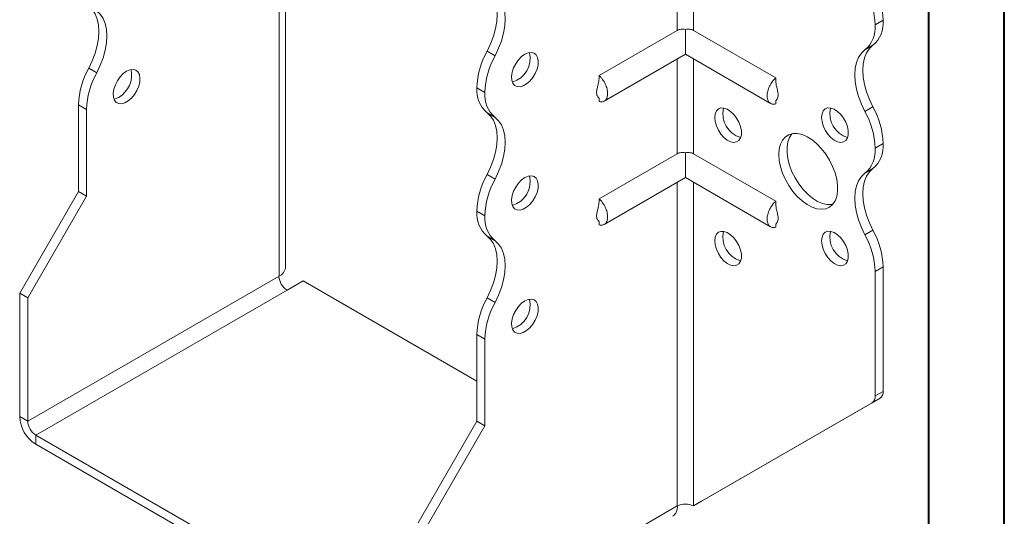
# Model space of a CAD drawing. Header units: millimetres. Extents: x 0 to 210, y 0 to 297.
# Tile 3 of 6: x 145 to 210, y 55 to 88. Entities that reach past the tile are written whole.
import ezdxf

# ---------------------------------------------------------------- set-up
doc = ezdxf.new("R2010")
doc.units = ezdxf.units.MM

msp = doc.modelspace()

# ---------------------------------------------------------------- linework, layer by layer
at = {"color": 7, "linetype": 'Continuous', "lineweight": 40}
for p, q in [((210.079, 0.215), (210.079, 297.215)), ((205.079, 5.215), (205.079, 292.215))]:
    msp.add_line(p, q, dxfattribs=at)
at = {"color": 7, "linetype": 'Continuous', "lineweight": 15}
for p, q in [((188.455, 93.933), (188.455, 87.657)), ((189.516, 87.657), (189.516, 93.933)), ((162.555, 71.991), (162.555, 93.323)), ((162.116, 71.378), (162.116, 92.71)), ((202.067, 88.325), (201.537, 88.019)), ((201.537, 88.018), (202.067, 88.324)), ((201.537, 88.019), (201.537, 88.018)), ((202.067, 88.325), (202.067, 88.324)), ((188.455, 87.657), (183.283, 84.671)), ((188.986, 87.711), (188.986, 86.074)), ((189.516, 87.657), (194.96, 84.514)), ((201.392, 86.674), (200.862, 86.368)), ((175.872, 86.286), (176.403, 85.979)), ((183.62, 82.977), (188.986, 86.074)), ((188.986, 86.074), (194.623, 82.82)), ((188.455, 85.768), (188.455, 79.492)), ((189.516, 79.492), (189.516, 85.768)), ((149.532, 85.16), (150.063, 84.854)), ((175.727, 83.548), (175.197, 83.854)), ((175.197, 83.854), (175.727, 83.548)), ((175.197, 83.854), (175.197, 83.854)), ((175.727, 83.548), (175.727, 83.548)), ((149.388, 82.424), (148.857, 82.73)), ((148.857, 76.993), (148.857, 82.73)), ((183.283, 83.164), (183.283, 82.943)), ((194.961, 83.002), (194.96, 82.786)), ((149.388, 76.687), (149.388, 82.424)), ((176.402, 81.897), (175.872, 82.203)), ((200.862, 82.284), (201.392, 82.59)), ((202.067, 80.16), (201.537, 79.854)), ((201.537, 79.853), (202.067, 80.159)), ((202.067, 80.16), (202.067, 80.159)), ((188.455, 79.492), (183.283, 76.506)), ((188.986, 79.546), (188.986, 77.908)), ((189.516, 79.492), (194.96, 76.349)), ((201.537, 79.854), (201.537, 79.853)), ((201.392, 78.508), (200.862, 78.202)), ((175.872, 78.12), (176.402, 77.814)), ((183.62, 74.811), (188.986, 77.908)), ((188.455, 77.602), (188.455, 56.173)), ((188.986, 77.908), (194.623, 74.654)), ((189.516, 56.173), (189.516, 77.602)), ((144.968, 70.257), (148.857, 76.993)), ((149.388, 76.687), (148.857, 76.993)), ((145.499, 69.951), (149.388, 76.687)), ((175.727, 75.384), (175.197, 75.69)), ((175.197, 75.688), (175.197, 75.69)), ((175.197, 75.688), (175.727, 75.382)), ((175.727, 75.382), (175.727, 75.384)), ((183.283, 74.999), (183.283, 74.777)), ((194.961, 74.836), (194.96, 74.62)), ((200.862, 74.119), (201.392, 74.425)), ((176.402, 73.732), (175.872, 74.038)), ((202.067, 71.995), (201.537, 71.689)), ((201.537, 71.689), (201.537, 63.453)), ((202.067, 71.995), (202.067, 63.759)), ((162.116, 71.378), (145.499, 61.785)), ((162.646, 70.46), (163.707, 71.072)), ((175.197, 64.439), (163.707, 71.072)), ((146.029, 60.867), (162.646, 70.46)), ((144.968, 70.257), (145.499, 69.951)), ((144.968, 62.092), (144.968, 70.257)), ((145.499, 61.785), (145.499, 69.951)), ((175.872, 69.954), (176.402, 69.648)), ((175.727, 67.218), (175.197, 67.524)), ((175.197, 61.788), (175.197, 67.524)), ((175.727, 61.481), (175.727, 67.218)), ((190.046, 56.479), (201.86, 63.301)), ((201.86, 63.301), (201.33, 62.995)), ((201.537, 63.453), (202.067, 63.759)), ((189.516, 56.173), (201.33, 62.995)), ((144.968, 62.092), (145.499, 61.785)), ((171.308, 55.051), (175.197, 61.788)), ((171.838, 54.745), (175.727, 61.481)), ((175.197, 61.788), (175.727, 61.481)), ((146.029, 60.867), (146.029, 60.254)), ((170.778, 46.58), (146.029, 60.867)), ((170.778, 45.967), (146.029, 60.254)), ((171.838, 46.58), (188.455, 56.173)), ((188.455, 56.173), (188.455, 56.172)), ((189.516, 56.173), (190.046, 56.479))]:
    msp.add_line(p, q, dxfattribs=at)
at = {"color": 7, "linetype": 'Continuous', "lineweight": 15, "flags": 128}
for points in [[(175.872, 86.286), (176.108, 86.776), (176.297, 87.274), (176.435, 87.771), (176.519, 88.255), (176.548, 88.717), (176.519, 89.146), (176.435, 89.534), (176.297, 89.871), (176.108, 90.151), (175.872, 90.369)], [(176.403, 85.979), (176.639, 86.469), (176.828, 86.968), (176.966, 87.465), (177.05, 87.949), (177.078, 88.411), (177.05, 88.84), (176.966, 89.227), (176.828, 89.565), (176.639, 89.845), (176.402, 90.062)], [(149.532, 89.243), (149.768, 89.026), (149.958, 88.746), (150.096, 88.408), (150.18, 88.021), (150.208, 87.592), (150.18, 87.13), (150.096, 86.646), (149.958, 86.149), (149.768, 85.65), (149.532, 85.16)], [(150.063, 84.854), (150.299, 85.344), (150.488, 85.843), (150.626, 86.339), (150.71, 86.824), (150.738, 87.286), (150.71, 87.715), (150.626, 88.102), (150.488, 88.44), (150.299, 88.72), (150.063, 88.937)], [(201.392, 86.674), (201.156, 86.456), (200.967, 86.176), (200.829, 85.839), (200.745, 85.451), (200.716, 85.022), (200.745, 84.56), (200.829, 84.076), (200.967, 83.579), (201.156, 83.08), (201.392, 82.59)], [(178.379, 86.079), (178.159, 85.92), (177.953, 85.707), (177.774, 85.453), (177.633, 85.175), (177.538, 84.889), (177.497, 84.614), (177.511, 84.366), (177.579, 84.162), (177.698, 84.015), (177.859, 83.933), (178.054, 83.922), (178.268, 83.982), (178.49, 84.11), (178.704, 84.298), (178.899, 84.533), (179.06, 84.801), (179.179, 85.086), (179.247, 85.369), (179.261, 85.632), (179.22, 85.859), (179.125, 86.036), (178.984, 86.152), (178.805, 86.199), (178.599, 86.174), (178.379, 86.079)], [(200.862, 82.284), (200.625, 82.774), (200.436, 83.273), (200.298, 83.77), (200.214, 84.254), (200.186, 84.716), (200.214, 85.145), (200.298, 85.532), (200.436, 85.87), (200.625, 86.15), (200.862, 86.368)], [(152.039, 84.954), (151.819, 84.795), (151.613, 84.582), (151.434, 84.328), (151.293, 84.05), (151.199, 83.764), (151.157, 83.488), (151.171, 83.241), (151.239, 83.037), (151.358, 82.89), (151.52, 82.808), (151.714, 82.797), (151.928, 82.857), (152.15, 82.985), (152.365, 83.172), (152.559, 83.408), (152.72, 83.676), (152.839, 83.961), (152.907, 84.243), (152.921, 84.507), (152.88, 84.734), (152.786, 84.911), (152.644, 85.027), (152.465, 85.074), (152.259, 85.049), (152.039, 84.954)], [(151.509, 83.219), (151.289, 83.124), (151.208, 83.106)], [(175.872, 78.12), (176.108, 78.61), (176.297, 79.109), (176.435, 79.605), (176.519, 80.09), (176.548, 80.551), (176.519, 80.981), (176.435, 81.368), (176.297, 81.706), (176.108, 81.986), (175.872, 82.203)], [(190.93, 81.894), (190.958, 82.132), (191.039, 82.322), (191.17, 82.454), (191.34, 82.519), (191.541, 82.512), (191.758, 82.434), (191.98, 82.291), (192.19, 82.09), (192.377, 81.845), (192.529, 81.571), (192.636, 81.285), (192.691, 81.005), (192.691, 80.749), (192.636, 80.533), (192.529, 80.371), (192.377, 80.272), (192.19, 80.243), (191.98, 80.285), (191.758, 80.397), (191.541, 80.571), (191.34, 80.795), (191.17, 81.057), (191.039, 81.339), (190.958, 81.624), (190.93, 81.894)], [(198.001, 81.894), (198.029, 82.132), (198.111, 82.323), (198.241, 82.455), (198.411, 82.519), (198.612, 82.513), (198.83, 82.435), (199.051, 82.291), (199.261, 82.09), (199.448, 81.845), (199.6, 81.571), (199.707, 81.286), (199.762, 81.006), (199.762, 80.75), (199.707, 80.534), (199.6, 80.371), (199.448, 80.273), (199.261, 80.243), (199.051, 80.286), (198.83, 80.398), (198.612, 80.571), (198.411, 80.796), (198.241, 81.057), (198.111, 81.34), (198.029, 81.625), (198.001, 81.894)], [(176.402, 77.814), (176.639, 78.304), (176.828, 78.802), (176.966, 79.299), (177.05, 79.784), (177.078, 80.245), (177.05, 80.674), (176.966, 81.062), (176.828, 81.399), (176.639, 81.68), (176.402, 81.897)], [(195.173, 79.445), (195.201, 79.808), (195.284, 80.129), (195.42, 80.397), (195.604, 80.606), (195.833, 80.749), (196.098, 80.823), (196.392, 80.824), (196.708, 80.754), (197.035, 80.613), (197.364, 80.407), (197.687, 80.14), (197.993, 79.822), (198.274, 79.46), (198.521, 79.065), (198.728, 78.649), (198.889, 78.224), (198.999, 77.801), (199.055, 77.394), (199.055, 77.013), (198.999, 76.67), (198.889, 76.374), (198.728, 76.135), (198.521, 75.958), (198.274, 75.849), (197.993, 75.812), (197.687, 75.846), (197.364, 75.952), (197.035, 76.126), (196.708, 76.363), (196.392, 76.657), (196.098, 76.998), (195.833, 77.378), (195.604, 77.785), (195.42, 78.207), (195.284, 78.632), (195.201, 79.049), (195.173, 79.445)], [(196.033, 80.812), (195.876, 80.576), (195.766, 80.28), (195.71, 79.937), (195.71, 79.556), (195.766, 79.149), (195.876, 78.726), (196.037, 78.301), (196.244, 77.885), (196.491, 77.49), (196.772, 77.129), (197.078, 76.81), (197.401, 76.543), (197.73, 76.337), (198.057, 76.197), (198.373, 76.126), (198.667, 76.128), (198.732, 76.138)], [(200.862, 74.119), (200.625, 74.609), (200.436, 75.107), (200.298, 75.604), (200.214, 76.089), (200.186, 76.55), (200.214, 76.98), (200.298, 77.367), (200.436, 77.704), (200.625, 77.985), (200.862, 78.202)], [(201.392, 78.508), (201.156, 78.291), (200.967, 78.011), (200.829, 77.673), (200.745, 77.286), (200.716, 76.857), (200.745, 76.395), (200.829, 75.91), (200.967, 75.414), (201.156, 74.915), (201.392, 74.425)], [(178.379, 77.914), (178.159, 77.755), (177.953, 77.542), (177.774, 77.288), (177.633, 77.009), (177.538, 76.723), (177.497, 76.448), (177.511, 76.201), (177.579, 75.997), (177.698, 75.85), (177.859, 75.768), (178.054, 75.756), (178.268, 75.817), (178.49, 75.945), (178.704, 76.132), (178.899, 76.367), (179.06, 76.636), (179.179, 76.92), (179.247, 77.203), (179.261, 77.467), (179.22, 77.694), (179.125, 77.871), (178.984, 77.987), (178.805, 78.034), (178.599, 78.009), (178.379, 77.914)], [(190.93, 73.728), (190.958, 73.966), (191.039, 74.157), (191.17, 74.289), (191.34, 74.353), (191.541, 74.347), (191.758, 74.269), (191.98, 74.125), (192.19, 73.924), (192.377, 73.679), (192.529, 73.405), (192.636, 73.119), (192.691, 72.84), (192.691, 72.584), (192.636, 72.368), (192.529, 72.205), (192.377, 72.106), (192.19, 72.077), (191.98, 72.12), (191.758, 72.232), (191.541, 72.405), (191.34, 72.63), (191.17, 72.891), (191.039, 73.174), (190.958, 73.459), (190.93, 73.728)], [(198.001, 73.729), (198.029, 73.967), (198.111, 74.158), (198.241, 74.289), (198.411, 74.354), (198.612, 74.347), (198.83, 74.27), (199.051, 74.126), (199.261, 73.925), (199.448, 73.68), (199.6, 73.406), (199.707, 73.12), (199.762, 72.841), (199.762, 72.585), (199.707, 72.369), (199.6, 72.206), (199.448, 72.107), (199.261, 72.078), (199.051, 72.121), (198.83, 72.232), (198.612, 72.406), (198.411, 72.63), (198.241, 72.892), (198.111, 73.174), (198.029, 73.459), (198.001, 73.729)], [(175.872, 69.954), (176.108, 70.444), (176.297, 70.943), (176.435, 71.44), (176.519, 71.924), (176.548, 72.386), (176.519, 72.815), (176.435, 73.203), (176.297, 73.54), (176.108, 73.821), (175.872, 74.038)], [(176.402, 69.648), (176.639, 70.138), (176.828, 70.637), (176.966, 71.134), (177.05, 71.618), (177.078, 72.08), (177.05, 72.509), (176.966, 72.896), (176.828, 73.234), (176.639, 73.514), (176.402, 73.732)], [(178.379, 69.749), (178.159, 69.59), (177.953, 69.377), (177.774, 69.123), (177.633, 68.844), (177.538, 68.558), (177.497, 68.283), (177.511, 68.035), (177.579, 67.832), (177.698, 67.684), (177.859, 67.602), (178.054, 67.591), (178.268, 67.651), (178.49, 67.779), (178.704, 67.967), (178.899, 68.202), (179.06, 68.47), (179.179, 68.755), (179.247, 69.038), (179.261, 69.301), (179.22, 69.529), (179.125, 69.706), (178.984, 69.821), (178.805, 69.868), (178.599, 69.843), (178.379, 69.749)]]:
    msp.add_lwpolyline(points, dxfattribs=at)
at = {"color": 7, "linetype": 'Continuous', "lineweight": 15}
for centre, radius, start, end in [((196.758, 88.16), 5.312, 1.78232, 29.26309), ((196.228, 87.853), 5.312, 1.78232, 29.26309), ((199.585, 87.853), 1.959, 310.67673, 4.83746), ((200.115, 88.159), 1.959, 310.67673, 4.83746), ((180.506, 83.689), 5.312, 150.73691, 178.21768), ((181.036, 83.383), 5.312, 150.73691, 178.21768), ((177.074, 85.812), 1.65, 286.69605, 13.30932), ((154.163, 82.565), 5.308, 150.73258, 178.21727), ((154.693, 82.259), 5.308, 150.73258, 178.21727), ((150.624, 84.728), 1.749, 300.39229, 11.17657), ((177.149, 83.689), 1.959, 175.16254, 229.32327), ((177.679, 83.383), 1.959, 175.16254, 229.32327), ((193.119, 82.137), 1.65, 166.69046, 253.30416), ((200.19, 82.138), 1.65, 166.69046, 253.30416), ((196.231, 79.689), 5.308, 1.78273, 29.26742), ((196.761, 79.995), 5.308, 1.78273, 29.26742), ((200.115, 79.994), 1.959, 310.67673, 4.83746), ((199.585, 79.688), 1.959, 310.67673, 4.83746), ((180.503, 75.525), 5.308, 150.73258, 178.21727), ((181.033, 75.218), 5.308, 150.73258, 178.21727), ((177.074, 77.647), 1.65, 286.69605, 13.30932), ((177.149, 75.523), 1.959, 175.16254, 229.32327), ((177.679, 75.217), 1.959, 175.16254, 229.32327), ((193.119, 73.972), 1.65, 166.69046, 253.30416), ((200.19, 73.972), 1.65, 166.69046, 253.30416), ((196.761, 71.83), 5.308, 1.78273, 29.26742), ((196.231, 71.524), 5.308, 1.78273, 29.26742), ((161.804, 72.065), 0.754, 294.37466, 354.3052), ((163.267, 71.431), 1.153, 182.60548, 237.39452), ((180.503, 67.359), 5.308, 150.73258, 178.21727), ((177.074, 69.481), 1.65, 286.69605, 13.30932), ((181.033, 67.053), 5.308, 150.73258, 178.21727), ((201.036, 63.403), 0.503, 305.69804, 5.62038), ((201.566, 63.709), 0.503, 305.69804, 5.62038), ((147.271, 62.196), 2.305, 182.60548, 237.39452), ((146.65, 61.838), 1.153, 182.60548, 237.39452), ((187.72, 56.092), 0.739, 305.01333, 6.29885), ((188.986, 55.149), 1.153, 62.60967, 117.39033)]:
    msp.add_arc(centre, radius, start, end, dxfattribs=at)
for points, knots in [([(188.986, 87.711), (188.939, 87.726), (188.891, 87.735), (188.796, 87.743), (188.749, 87.742), (188.611, 87.726), (188.526, 87.698), (188.455, 87.657)], [0, 0, 0, 0, 0.25, 0.25, 0.5, 0.5, 1, 1, 1, 1]), ([(189.516, 87.657), (189.481, 87.677), (189.442, 87.695), (189.358, 87.722), (189.315, 87.731), (189.177, 87.748), (189.08, 87.74), (188.986, 87.711)], [0, 0, 0, 0, 0.25, 0.25, 0.5, 0.5, 1, 1, 1, 1]), ([(183.283, 82.943), (183.323, 82.932), (183.363, 82.927), (183.44, 82.924), (183.476, 82.927), (183.545, 82.942), (183.577, 82.954), (183.638, 82.986), (183.666, 83.006), (183.717, 83.054), (183.739, 83.082), (183.778, 83.145), (183.795, 83.18), (183.822, 83.257), (183.832, 83.298), (183.845, 83.385), (183.848, 83.432), (183.848, 83.529), (183.845, 83.579), (183.832, 83.682), (183.822, 83.735), (183.782, 83.896), (183.742, 84.005), (183.641, 84.219), (183.58, 84.32), (183.476, 84.463), (183.44, 84.509), (183.363, 84.594), (183.323, 84.634), (183.283, 84.671)], [0, 0, 0, 0, 0.0625, 0.0625, 0.125, 0.125, 0.1875, 0.1875, 0.25, 0.25, 0.3125, 0.3125, 0.375, 0.375, 0.4375, 0.4375, 0.5, 0.5, 0.5625, 0.5625, 0.625, 0.625, 0.75, 0.75, 0.875, 0.875, 0.9375, 0.9375, 1, 1, 1, 1]), ([(183.283, 84.467), (183.269, 84.35), (183.247, 84.151), (183.177, 83.912), (183.136, 83.733), (183.114, 83.581), (183.119, 83.45), (183.143, 83.362), (183.18, 83.281), (183.247, 83.218), (183.27, 83.171), (183.283, 83.147)], [0, 0, 0, 0, 0.183845, 0.312711, 0.387766, 0.468607, 0.561014, 0.614242, 0.675479, 0.825899, 1, 1, 1, 1]), ([(194.96, 84.514), (194.92, 84.477), (194.881, 84.437), (194.804, 84.352), (194.767, 84.306), (194.699, 84.212), (194.666, 84.163), (194.606, 84.061), (194.577, 84.008), (194.527, 83.902), (194.505, 83.848), (194.465, 83.741), (194.449, 83.686), (194.422, 83.579), (194.412, 83.526), (194.398, 83.423), (194.395, 83.372), (194.395, 83.227), (194.408, 83.138), (194.462, 82.985), (194.501, 82.921), (194.602, 82.825), (194.663, 82.793), (194.767, 82.77), (194.804, 82.767), (194.88, 82.77), (194.92, 82.775), (194.96, 82.786)], [0, 0, 0, 0, 0.0625, 0.0625, 0.125, 0.125, 0.1875, 0.1875, 0.25, 0.25, 0.3125, 0.3125, 0.375, 0.375, 0.4375, 0.4375, 0.5, 0.5, 0.625, 0.625, 0.75, 0.75, 0.875, 0.875, 0.9375, 0.9375, 1, 1, 1, 1]), ([(194.966, 82.992), (194.968, 82.992), (194.975, 82.992), (195.023, 83.052), (195.085, 83.157), (195.126, 83.285), (195.128, 83.457), (195.086, 83.683), (195.002, 83.964), (194.975, 84.188), (194.961, 84.31)], [0, 0, 0, 0, 0.082719, 0.205131, 0.329338, 0.43478, 0.526561, 0.636523, 0.801685, 1, 1, 1, 1]), ([(188.986, 79.546), (188.939, 79.56), (188.891, 79.57), (188.796, 79.578), (188.749, 79.577), (188.611, 79.561), (188.526, 79.533), (188.455, 79.492)], [0, 0, 0, 0, 0.25, 0.25, 0.5, 0.5, 1, 1, 1, 1]), ([(189.516, 79.492), (189.481, 79.512), (189.442, 79.529), (189.358, 79.556), (189.315, 79.566), (189.177, 79.582), (189.08, 79.575), (188.986, 79.546)], [0, 0, 0, 0, 0.25, 0.25, 0.5, 0.5, 1, 1, 1, 1]), ([(183.283, 76.302), (183.269, 76.185), (183.247, 75.985), (183.177, 75.746), (183.136, 75.568), (183.114, 75.416), (183.119, 75.285), (183.143, 75.196), (183.18, 75.116), (183.247, 75.052), (183.27, 75.006), (183.283, 74.981)], [0, 0, 0, 0, 0.183845, 0.312711, 0.387766, 0.468607, 0.561014, 0.614242, 0.675479, 0.825899, 1, 1, 1, 1]), ([(183.283, 74.777), (183.323, 74.767), (183.363, 74.761), (183.44, 74.759), (183.476, 74.762), (183.545, 74.777), (183.577, 74.788), (183.638, 74.82), (183.666, 74.841), (183.717, 74.889), (183.739, 74.916), (183.778, 74.979), (183.795, 75.015), (183.822, 75.091), (183.832, 75.132), (183.845, 75.22), (183.848, 75.266), (183.848, 75.363), (183.845, 75.413), (183.832, 75.516), (183.822, 75.57), (183.782, 75.731), (183.742, 75.839), (183.641, 76.053), (183.58, 76.155), (183.476, 76.298), (183.44, 76.343), (183.363, 76.429), (183.323, 76.469), (183.283, 76.506)], [0, 0, 0, 0, 0.0625, 0.0625, 0.125, 0.125, 0.1875, 0.1875, 0.25, 0.25, 0.3125, 0.3125, 0.375, 0.375, 0.4375, 0.4375, 0.5, 0.5, 0.5625, 0.5625, 0.625, 0.625, 0.75, 0.75, 0.875, 0.875, 0.9375, 0.9375, 1, 1, 1, 1]), ([(194.96, 76.349), (194.92, 76.311), (194.881, 76.272), (194.804, 76.187), (194.767, 76.141), (194.699, 76.047), (194.666, 75.998), (194.606, 75.896), (194.577, 75.843), (194.527, 75.737), (194.505, 75.683), (194.465, 75.575), (194.449, 75.52), (194.422, 75.413), (194.412, 75.361), (194.398, 75.258), (194.395, 75.207), (194.395, 75.061), (194.408, 74.973), (194.462, 74.819), (194.501, 74.756), (194.602, 74.659), (194.663, 74.627), (194.767, 74.605), (194.804, 74.602), (194.88, 74.604), (194.92, 74.61), (194.96, 74.62)], [0, 0, 0, 0, 0.0625, 0.0625, 0.125, 0.125, 0.1875, 0.1875, 0.25, 0.25, 0.3125, 0.3125, 0.375, 0.375, 0.4375, 0.4375, 0.5, 0.5, 0.625, 0.625, 0.75, 0.75, 0.875, 0.875, 0.9375, 0.9375, 1, 1, 1, 1]), ([(194.966, 74.827), (194.968, 74.827), (194.975, 74.827), (195.023, 74.887), (195.085, 74.992), (195.126, 75.12), (195.128, 75.291), (195.086, 75.517), (195.002, 75.799), (194.975, 76.023), (194.961, 76.145)], [0, 0, 0, 0, 0.0827188, 0.2051314, 0.3293385, 0.4347802, 0.5265606, 0.6365233, 0.8016854, 1, 1, 1, 1])]:
    msp.add_open_spline(points, degree=3, knots=knots, dxfattribs=at)
for points in [[(183.283, 84.671), (183.283, 84.603), (183.283, 84.535), (183.283, 84.467)], [(194.96, 84.514), (194.961, 84.446), (194.961, 84.378), (194.961, 84.31)], [(183.283, 76.506), (183.283, 76.438), (183.283, 76.37), (183.283, 76.302)], [(194.96, 76.349), (194.961, 76.281), (194.961, 76.213), (194.961, 76.145)]]:
    msp.add_open_spline(points, degree=3, dxfattribs=at)

doc.saveas('drawing.dxf')
